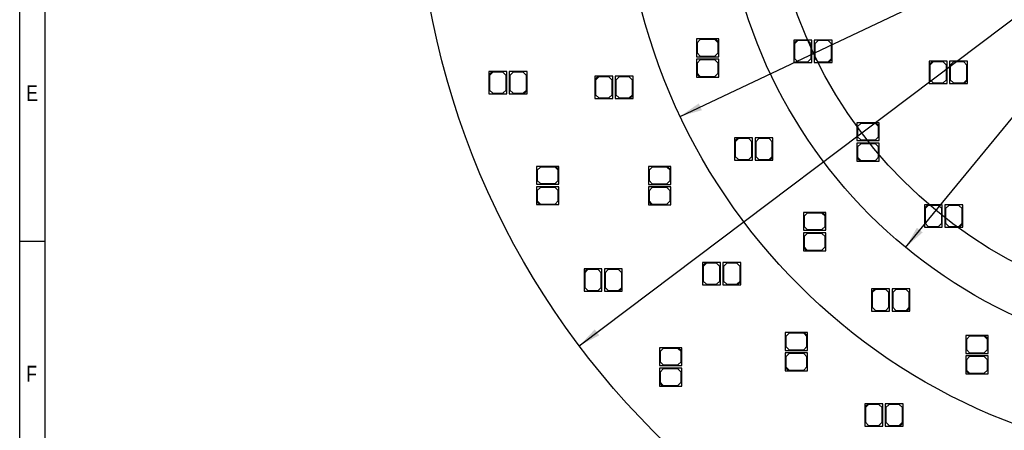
# Model space of a CAD drawing. Header units: millimetres. Extents: x 10 to 580, y 1 to 410.
# Tile 2 of 11: x 10 to 165, y 156 to 221. Entities that reach past the tile are written whole.
import ezdxf
from ezdxf.enums import TextEntityAlignment as Align
from ezdxf.lldxf.tags import DXFTag

# ---------------------------------------------------------------- set-up
doc = ezdxf.new("R2010")
doc.units = ezdxf.units.MM
for name, color, linetype in [('10', 7, 'Continuous'), ('Default', 7, 'Continuous'), ('RDLED_254MM_1400', 7, 'Continuous')]:
    doc.layers.add(name, color=color, linetype=linetype)
doc.styles.add('SEACAD_Arial', font='arial.ttf')
doc.styles.add('SEACAD_Solid_Edge_ANSI1_Symbols', font='semeca1.ttf')
tags = doc.linetypes.add('CENTER2', pattern=[28.575, 19.05, -3.175, 3.175, -3.175]).pattern_tags.tags
tags[10:11] = [DXFTag(74, 4), DXFTag(75, 0), DXFTag(340, '0'), DXFTag(46, 0.0), DXFTag(50, 0.0), DXFTag(44, 0.0), DXFTag(45, 0.0)]
tags[8:9] = [DXFTag(74, 4), DXFTag(75, 0), DXFTag(340, '0'), DXFTag(46, 0.0), DXFTag(50, 0.0), DXFTag(44, 0.0), DXFTag(45, 0.0)]
tags[6:7] = [DXFTag(74, 4), DXFTag(75, 0), DXFTag(340, '0'), DXFTag(46, 0.0), DXFTag(50, 0.0), DXFTag(44, 0.0), DXFTag(45, 0.0)]
tags[4:5] = [DXFTag(74, 4), DXFTag(75, 0), DXFTag(340, '0'), DXFTag(46, 0.0), DXFTag(50, 0.0), DXFTag(44, 0.0), DXFTag(45, 0.0)]
doc.dimstyles.new('ISO', dxfattribs={"dimtxt": 3.5, "dimasz": 3.5, "dimexe": 1.75, "dimexo": 0, "dimgap": 0.875, "dimtad": 1, "dimtxsty": 'SEACAD_Arial', "dimblk1": '_SE_FILLED', "dimblk2": '_SE_FILLED', "dimsah": 1, "dimcen": 1.75, "dimadec": 0, "dimazin": 0, "dimtfac": 0.5, "dimtdec": 3, "dimtmove": 0, "dimatfit": 3, "dimfxl": 1, "dimarcsym": 0})

# ---------------------------------------------------------------- blocks, each defined once
blk = doc.blocks.new('SE1')
at = {"layer": 'RDLED_254MM_1400', "color": 7, "linetype": 'Continuous'}
for p, q in [((119.21, 217.76), (116.21, 217.76)), ((116.21, 217.76), (116.21, 214.96)), ((116.81, 217.66), (116.31, 217.16)), ((116.31, 217.16), (116.31, 215.56)), ((119.11, 217.66), (116.81, 217.66)), ((119.61, 217.16), (119.11, 217.66)), ((119.71, 217.76), (119.21, 217.76)), ((119.21, 217.76), (119.71, 217.26)), ((119.61, 215.56), (119.61, 217.16)), ((119.71, 217.26), (119.71, 217.76)), ((119.71, 214.96), (119.71, 217.26)), ((131.99, 217.58), (131.49, 217.58)), ((131.49, 217.58), (131.49, 217.08)), ((131.49, 217.08), (131.99, 217.58)), ((131.49, 217.08), (131.49, 214.08)), ((132.09, 217.48), (131.59, 216.98)), ((131.59, 216.98), (131.59, 214.68)), ((134.29, 217.58), (131.99, 217.58)), ((133.69, 217.48), (132.09, 217.48)), ((134.19, 216.98), (133.69, 217.48)), ((134.19, 214.68), (134.19, 216.98)), ((134.29, 214.08), (134.29, 217.58)), ((137.49, 217.58), (134.69, 217.58)), ((134.69, 217.58), (134.69, 214.08)), ((135.29, 217.48), (134.79, 216.98)), ((134.79, 216.98), (134.79, 214.68)), ((136.89, 217.48), (135.29, 217.48)), ((137.39, 216.98), (136.89, 217.48)), ((137.39, 214.68), (137.39, 216.98)), ((137.49, 214.58), (137.49, 217.58)), ((116.21, 214.96), (119.71, 214.96)), ((116.31, 215.56), (116.81, 215.06)), ((116.81, 215.06), (119.11, 215.06)), ((119.11, 215.06), (119.61, 215.56)), ((119.71, 214.56), (116.21, 214.56)), ((116.21, 214.56), (116.21, 212.26)), ((116.81, 214.46), (116.31, 213.96)), ((116.31, 213.96), (116.31, 212.36)), ((119.11, 214.46), (116.81, 214.46)), ((119.61, 213.96), (119.11, 214.46)), ((119.61, 212.36), (119.61, 213.96)), ((119.71, 211.76), (119.71, 214.56)), ((131.49, 214.08), (134.29, 214.08)), ((131.59, 214.68), (132.09, 214.18)), ((132.09, 214.18), (133.69, 214.18)), ((133.69, 214.18), (134.19, 214.68)), ((134.69, 214.08), (136.99, 214.08)), ((134.79, 214.68), (135.29, 214.18)), ((135.29, 214.18), (136.89, 214.18)), ((136.89, 214.18), (137.39, 214.68)), ((137.49, 214.58), (136.99, 214.08)), ((136.99, 214.08), (137.49, 214.08)), ((137.49, 214.08), (137.49, 214.58)), ((153.24, 214.26), (152.74, 214.26)), ((152.74, 214.26), (152.74, 213.76)), ((152.74, 213.76), (153.24, 214.26)), ((152.74, 213.76), (152.74, 210.76)), ((153.34, 214.16), (152.84, 213.66)), ((152.84, 213.66), (152.84, 211.36)), ((155.54, 214.26), (153.24, 214.26)), ((154.94, 214.16), (153.34, 214.16)), ((155.44, 213.66), (154.94, 214.16)), ((155.44, 211.36), (155.44, 213.66)), ((155.54, 210.76), (155.54, 214.26)), ((158.74, 214.26), (155.94, 214.26)), ((155.94, 214.26), (155.94, 210.76)), ((156.54, 214.16), (156.04, 213.66)), ((156.04, 213.66), (156.04, 211.36)), ((158.14, 214.16), (156.54, 214.16)), ((158.64, 213.66), (158.14, 214.16)), ((158.64, 211.36), (158.64, 213.66)), ((158.74, 211.26), (158.74, 214.26)), ((84.13, 212.64), (83.63, 212.64)), ((83.63, 212.64), (83.63, 212.14)), ((83.63, 212.14), (84.13, 212.64)), ((83.63, 212.14), (83.63, 209.14)), ((84.23, 212.54), (83.73, 212.04)), ((83.73, 212.04), (83.73, 209.74)), ((86.43, 212.64), (84.13, 212.64)), ((85.83, 212.54), (84.23, 212.54)), ((86.33, 212.04), (85.83, 212.54)), ((86.33, 209.74), (86.33, 212.04)), ((86.43, 209.14), (86.43, 212.64)), ((89.63, 212.64), (86.83, 212.64)), ((86.83, 212.64), (86.83, 209.14)), ((87.43, 212.54), (86.93, 212.04)), ((86.93, 212.04), (86.93, 209.74)), ((89.03, 212.54), (87.43, 212.54)), ((89.53, 212.04), (89.03, 212.54)), ((89.53, 209.74), (89.53, 212.04)), ((89.63, 209.64), (89.63, 212.64)), ((100.77, 211.9), (100.27, 211.9)), ((100.27, 211.9), (100.27, 211.4)), ((100.27, 211.4), (100.77, 211.9)), ((100.87, 211.8), (100.37, 211.3)), ((103.07, 211.9), (100.77, 211.9)), ((102.47, 211.8), (100.87, 211.8)), ((102.97, 211.3), (102.47, 211.8)), ((103.07, 208.4), (103.07, 211.9)), ((106.27, 211.9), (103.47, 211.9)), ((103.47, 211.9), (103.47, 208.4)), ((104.07, 211.8), (103.57, 211.3)), ((105.67, 211.8), (104.07, 211.8)), ((106.17, 211.3), (105.67, 211.8)), ((106.27, 208.9), (106.27, 211.9)), ((116.21, 212.26), (116.21, 211.76)), ((116.71, 211.76), (116.21, 212.26)), ((116.21, 211.76), (116.71, 211.76)), ((116.31, 212.36), (116.81, 211.86)), ((116.71, 211.76), (119.71, 211.76)), ((116.81, 211.86), (119.11, 211.86)), ((119.11, 211.86), (119.61, 212.36)), ((100.27, 211.4), (100.27, 208.4)), ((100.37, 211.3), (100.37, 209)), ((102.97, 209), (102.97, 211.3)), ((103.57, 211.3), (103.57, 209)), ((106.17, 209), (106.17, 211.3)), ((152.74, 210.76), (155.54, 210.76)), ((152.84, 211.36), (153.34, 210.86)), ((153.34, 210.86), (154.94, 210.86)), ((154.94, 210.86), (155.44, 211.36)), ((155.94, 210.76), (158.24, 210.76)), ((156.04, 211.36), (156.54, 210.86)), ((156.54, 210.86), (158.14, 210.86)), ((158.14, 210.86), (158.64, 211.36)), ((158.74, 211.26), (158.24, 210.76)), ((158.24, 210.76), (158.74, 210.76)), ((158.74, 210.76), (158.74, 211.26)), ((83.63, 209.14), (86.43, 209.14)), ((83.73, 209.74), (84.23, 209.24)), ((84.23, 209.24), (85.83, 209.24)), ((85.83, 209.24), (86.33, 209.74)), ((86.83, 209.14), (89.13, 209.14)), ((86.93, 209.74), (87.43, 209.24)), ((87.43, 209.24), (89.03, 209.24)), ((89.03, 209.24), (89.53, 209.74)), ((89.63, 209.64), (89.13, 209.14)), ((89.13, 209.14), (89.63, 209.14)), ((89.63, 209.14), (89.63, 209.64)), ((100.37, 209), (100.87, 208.5)), ((102.47, 208.5), (102.97, 209)), ((103.57, 209), (104.07, 208.5)), ((105.67, 208.5), (106.17, 209)), ((106.27, 208.9), (105.77, 208.4)), ((106.27, 208.4), (106.27, 208.9)), ((100.27, 208.4), (103.07, 208.4)), ((100.87, 208.5), (102.47, 208.5)), ((103.47, 208.4), (105.77, 208.4)), ((104.07, 208.5), (105.67, 208.5)), ((105.77, 208.4), (106.27, 208.4)), ((144.38, 204.61), (141.38, 204.61)), ((141.38, 204.61), (141.38, 201.81)), ((141.98, 204.51), (141.48, 204.01)), ((141.48, 204.01), (141.48, 202.41)), ((144.28, 204.51), (141.98, 204.51)), ((144.78, 204.01), (144.28, 204.51)), ((144.88, 204.61), (144.38, 204.61)), ((144.38, 204.61), (144.88, 204.11)), ((144.78, 202.41), (144.78, 204.01)), ((144.88, 204.11), (144.88, 204.61)), ((144.88, 201.81), (144.88, 204.11)), ((122.7, 202.23), (122.2, 202.23)), ((122.2, 202.23), (122.2, 201.73)), ((122.2, 201.73), (122.7, 202.23)), ((122.2, 201.73), (122.2, 198.73)), ((122.8, 202.13), (122.3, 201.63)), ((122.3, 201.63), (122.3, 199.33)), ((125, 202.23), (122.7, 202.23)), ((124.4, 202.13), (122.8, 202.13)), ((124.9, 201.63), (124.4, 202.13)), ((124.9, 199.33), (124.9, 201.63)), ((125, 198.73), (125, 202.23)), ((128.2, 202.23), (125.4, 202.23)), ((125.4, 202.23), (125.4, 198.73)), ((126, 202.13), (125.5, 201.63)), ((125.5, 201.63), (125.5, 199.33)), ((127.6, 202.13), (126, 202.13)), ((128.1, 201.63), (127.6, 202.13)), ((128.1, 199.33), (128.1, 201.63)), ((128.2, 199.23), (128.2, 202.23)), ((141.38, 201.81), (144.88, 201.81)), ((144.88, 201.41), (141.38, 201.41)), ((141.38, 201.41), (141.38, 199.11)), ((141.48, 202.41), (141.98, 201.91)), ((141.98, 201.31), (141.48, 200.81)), ((141.98, 201.91), (144.28, 201.91)), ((144.28, 201.31), (141.98, 201.31)), ((144.28, 201.91), (144.78, 202.41)), ((144.78, 200.81), (144.28, 201.31)), ((144.88, 198.61), (144.88, 201.41)), ((122.3, 199.33), (122.8, 198.83)), ((124.4, 198.83), (124.9, 199.33)), ((125.5, 199.33), (126, 198.83)), ((127.6, 198.83), (128.1, 199.33)), ((141.48, 200.81), (141.48, 199.21)), ((144.78, 199.21), (144.78, 200.81)), ((122.2, 198.73), (125, 198.73)), ((122.8, 198.83), (124.4, 198.83)), ((125.4, 198.73), (127.7, 198.73)), ((126, 198.83), (127.6, 198.83)), ((128.2, 199.23), (127.7, 198.73)), ((127.7, 198.73), (128.2, 198.73)), ((128.2, 198.73), (128.2, 199.23)), ((141.38, 199.11), (141.38, 198.61)), ((141.88, 198.61), (141.38, 199.11)), ((141.38, 198.61), (141.88, 198.61)), ((141.48, 199.21), (141.98, 198.71)), ((141.88, 198.61), (144.88, 198.61)), ((141.98, 198.71), (144.28, 198.71)), ((144.28, 198.71), (144.78, 199.21)), ((94.12, 197.77), (91.12, 197.77)), ((91.12, 197.77), (91.12, 194.97)), ((91.72, 197.67), (91.22, 197.17)), ((91.22, 197.17), (91.22, 195.57)), ((94.02, 197.67), (91.72, 197.67)), ((94.52, 197.17), (94.02, 197.67)), ((94.62, 197.77), (94.12, 197.77)), ((94.12, 197.77), (94.62, 197.27)), ((94.52, 195.57), (94.52, 197.17)), ((94.62, 197.27), (94.62, 197.77)), ((94.62, 194.97), (94.62, 197.27)), ((111.66, 197.75), (108.66, 197.75)), ((108.66, 197.75), (108.66, 194.95)), ((109.26, 197.65), (108.76, 197.15)), ((108.76, 197.15), (108.76, 195.55)), ((111.56, 197.65), (109.26, 197.65)), ((112.06, 197.15), (111.56, 197.65)), ((112.16, 197.75), (111.66, 197.75)), ((111.66, 197.75), (112.16, 197.25)), ((112.06, 195.55), (112.06, 197.15)), ((112.16, 197.25), (112.16, 197.75)), ((112.16, 194.95), (112.16, 197.25)), ((91.12, 194.97), (94.62, 194.97)), ((91.22, 195.57), (91.72, 195.07)), ((91.72, 195.07), (94.02, 195.07)), ((94.02, 195.07), (94.52, 195.57)), ((108.66, 194.95), (112.16, 194.95)), ((108.76, 195.55), (109.26, 195.05)), ((109.26, 195.05), (111.56, 195.05)), ((111.56, 195.05), (112.06, 195.55)), ((94.62, 194.57), (91.12, 194.57)), ((91.12, 194.57), (91.12, 192.27)), ((91.72, 194.47), (91.22, 193.97)), ((91.22, 193.97), (91.22, 192.37)), ((94.02, 194.47), (91.72, 194.47)), ((94.52, 193.97), (94.02, 194.47)), ((94.52, 192.37), (94.52, 193.97)), ((94.62, 191.77), (94.62, 194.57)), ((112.16, 194.55), (108.66, 194.55)), ((108.66, 194.55), (108.66, 192.25)), ((109.26, 194.45), (108.76, 193.95)), ((108.76, 193.95), (108.76, 192.35)), ((111.56, 194.45), (109.26, 194.45)), ((112.06, 193.95), (111.56, 194.45)), ((112.06, 192.35), (112.06, 193.95)), ((112.16, 191.75), (112.16, 194.55)), ((91.12, 192.27), (91.12, 191.77)), ((91.62, 191.77), (91.12, 192.27)), ((91.12, 191.77), (91.62, 191.77)), ((91.22, 192.37), (91.72, 191.87)), ((91.62, 191.77), (94.62, 191.77)), ((91.72, 191.87), (94.02, 191.87)), ((94.02, 191.87), (94.52, 192.37)), ((108.66, 192.25), (108.66, 191.75)), ((109.16, 191.75), (108.66, 192.25)), ((108.66, 191.75), (109.16, 191.75)), ((108.76, 192.35), (109.26, 191.85)), ((109.16, 191.75), (112.16, 191.75)), ((109.26, 191.85), (111.56, 191.85)), ((111.56, 191.85), (112.06, 192.35)), ((152.49, 191.74), (151.99, 191.74)), ((151.99, 191.74), (151.99, 191.24)), ((151.99, 191.24), (152.49, 191.74)), ((152.59, 191.64), (152.09, 191.14)), ((154.79, 191.74), (152.49, 191.74)), ((154.19, 191.64), (152.59, 191.64)), ((154.69, 191.14), (154.19, 191.64)), ((154.79, 188.24), (154.79, 191.74)), ((157.99, 191.74), (155.19, 191.74)), ((155.19, 191.74), (155.19, 188.24)), ((155.79, 191.64), (155.29, 191.14)), ((157.39, 191.64), (155.79, 191.64)), ((157.89, 191.14), (157.39, 191.64)), ((157.99, 188.74), (157.99, 191.74)), ((136, 190.55), (133, 190.55)), ((133, 190.55), (133, 187.75)), ((133.6, 190.45), (133.1, 189.95)), ((135.9, 190.45), (133.6, 190.45)), ((136.4, 189.95), (135.9, 190.45)), ((136.5, 190.55), (136, 190.55)), ((136, 190.55), (136.5, 190.05)), ((136.5, 190.05), (136.5, 190.55)), ((151.99, 191.24), (151.99, 188.24)), ((152.09, 191.14), (152.09, 188.84)), ((154.69, 188.84), (154.69, 191.14)), ((155.29, 191.14), (155.29, 188.84)), ((157.89, 188.84), (157.89, 191.14)), ((133.1, 189.95), (133.1, 188.35)), ((136.4, 188.35), (136.4, 189.95)), ((136.5, 187.75), (136.5, 190.05)), ((152.09, 188.84), (152.59, 188.34)), ((154.19, 188.34), (154.69, 188.84)), ((155.29, 188.84), (155.79, 188.34)), ((157.39, 188.34), (157.89, 188.84)), ((157.99, 188.74), (157.49, 188.24)), ((157.99, 188.24), (157.99, 188.74)), ((133, 187.75), (136.5, 187.75)), ((136.5, 187.35), (133, 187.35)), ((133, 187.35), (133, 185.05)), ((133.1, 188.35), (133.6, 187.85)), ((133.6, 187.25), (133.1, 186.75)), ((133.6, 187.85), (135.9, 187.85)), ((135.9, 187.25), (133.6, 187.25)), ((135.9, 187.85), (136.4, 188.35)), ((136.4, 186.75), (135.9, 187.25)), ((136.5, 184.55), (136.5, 187.35)), ((151.99, 188.24), (154.79, 188.24)), ((152.59, 188.34), (154.19, 188.34)), ((155.19, 188.24), (157.49, 188.24)), ((155.79, 188.34), (157.39, 188.34)), ((157.49, 188.24), (157.99, 188.24)), ((133.1, 186.75), (133.1, 185.15)), ((136.4, 185.15), (136.4, 186.75)), ((133, 185.05), (133, 184.55)), ((133.5, 184.55), (133, 185.05)), ((133, 184.55), (133.5, 184.55)), ((133.1, 185.15), (133.6, 184.65)), ((133.5, 184.55), (136.5, 184.55)), ((133.6, 184.65), (135.9, 184.65)), ((135.9, 184.65), (136.4, 185.15)), ((117.66, 182.69), (117.16, 182.69)), ((117.16, 182.69), (117.16, 182.19)), ((117.16, 182.19), (117.66, 182.69)), ((117.76, 182.59), (117.26, 182.09)), ((119.96, 182.69), (117.66, 182.69)), ((119.36, 182.59), (117.76, 182.59)), ((119.86, 182.09), (119.36, 182.59)), ((119.96, 179.19), (119.96, 182.69)), ((123.16, 182.69), (120.36, 182.69)), ((120.36, 182.69), (120.36, 179.19)), ((120.96, 182.59), (120.46, 182.09)), ((122.56, 182.59), (120.96, 182.59)), ((123.06, 182.09), (122.56, 182.59)), ((123.16, 179.69), (123.16, 182.69)), ((99.07, 181.7), (98.57, 181.7)), ((98.57, 181.7), (98.57, 181.2)), ((98.57, 181.2), (99.07, 181.7)), ((98.57, 181.2), (98.57, 178.2)), ((99.17, 181.6), (98.67, 181.1)), ((98.67, 181.1), (98.67, 178.8)), ((101.37, 181.7), (99.07, 181.7)), ((100.77, 181.6), (99.17, 181.6)), ((101.27, 181.1), (100.77, 181.6)), ((101.27, 178.8), (101.27, 181.1)), ((101.37, 178.2), (101.37, 181.7)), ((104.57, 181.7), (101.77, 181.7)), ((101.77, 181.7), (101.77, 178.2)), ((102.37, 181.6), (101.87, 181.1)), ((101.87, 181.1), (101.87, 178.8)), ((103.97, 181.6), (102.37, 181.6)), ((104.47, 181.1), (103.97, 181.6)), ((104.47, 178.8), (104.47, 181.1)), ((104.57, 178.7), (104.57, 181.7)), ((117.16, 182.19), (117.16, 179.19)), ((117.26, 182.09), (117.26, 179.79)), ((119.86, 179.79), (119.86, 182.09)), ((120.46, 182.09), (120.46, 179.79)), ((123.06, 179.79), (123.06, 182.09)), ((117.26, 179.79), (117.76, 179.29)), ((117.76, 179.29), (119.36, 179.29)), ((119.36, 179.29), (119.86, 179.79)), ((120.46, 179.79), (120.96, 179.29)), ((120.96, 179.29), (122.56, 179.29)), ((122.56, 179.29), (123.06, 179.79)), ((123.16, 179.69), (122.66, 179.19)), ((123.16, 179.19), (123.16, 179.69)), ((98.57, 178.2), (101.37, 178.2)), ((98.67, 178.8), (99.17, 178.3)), ((99.17, 178.3), (100.77, 178.3)), ((100.77, 178.3), (101.27, 178.8)), ((101.77, 178.2), (104.07, 178.2)), ((101.87, 178.8), (102.37, 178.3)), ((102.37, 178.3), (103.97, 178.3)), ((103.97, 178.3), (104.47, 178.8)), ((104.57, 178.7), (104.07, 178.2)), ((104.07, 178.2), (104.57, 178.2)), ((104.57, 178.2), (104.57, 178.7)), ((117.16, 179.19), (119.96, 179.19)), ((120.36, 179.19), (122.66, 179.19)), ((122.66, 179.19), (123.16, 179.19)), ((144.2, 178.57), (143.7, 178.57)), ((143.7, 178.57), (143.7, 178.07)), ((143.7, 178.07), (144.2, 178.57)), ((143.7, 178.07), (143.7, 175.07)), ((144.3, 178.47), (143.8, 177.97)), ((143.8, 177.97), (143.8, 175.67)), ((146.5, 178.57), (144.2, 178.57)), ((145.9, 178.47), (144.3, 178.47)), ((146.4, 177.97), (145.9, 178.47)), ((146.4, 175.67), (146.4, 177.97)), ((146.5, 175.07), (146.5, 178.57)), ((149.7, 178.57), (146.9, 178.57)), ((146.9, 178.57), (146.9, 175.07)), ((147.5, 178.47), (147, 177.97)), ((147, 177.97), (147, 175.67)), ((149.1, 178.47), (147.5, 178.47)), ((149.6, 177.97), (149.1, 178.47)), ((149.6, 175.67), (149.6, 177.97)), ((149.7, 175.57), (149.7, 178.57)), ((143.7, 175.07), (146.5, 175.07)), ((143.8, 175.67), (144.3, 175.17)), ((144.3, 175.17), (145.9, 175.17)), ((145.9, 175.17), (146.4, 175.67)), ((146.9, 175.07), (149.2, 175.07)), ((147, 175.67), (147.5, 175.17)), ((147.5, 175.17), (149.1, 175.17)), ((149.1, 175.17), (149.6, 175.67)), ((149.7, 175.57), (149.2, 175.07)), ((149.2, 175.07), (149.7, 175.07)), ((149.7, 175.07), (149.7, 175.57)), ((133.13, 171.72), (130.13, 171.72)), ((130.13, 171.72), (130.13, 168.92)), ((130.73, 171.62), (130.23, 171.12)), ((133.03, 171.62), (130.73, 171.62)), ((133.53, 171.12), (133.03, 171.62)), ((133.63, 171.72), (133.13, 171.72)), ((133.13, 171.72), (133.63, 171.22)), ((133.63, 171.22), (133.63, 171.72)), ((130.23, 171.12), (130.23, 169.52)), ((133.53, 169.52), (133.53, 171.12)), ((133.63, 168.92), (133.63, 171.22)), ((161.48, 171.24), (158.48, 171.24)), ((158.48, 171.24), (158.48, 168.44)), ((159.08, 171.14), (158.58, 170.64)), ((158.58, 170.64), (158.58, 169.04)), ((161.38, 171.14), (159.08, 171.14)), ((161.88, 170.64), (161.38, 171.14)), ((161.98, 171.24), (161.48, 171.24)), ((161.48, 171.24), (161.98, 170.74)), ((161.88, 169.04), (161.88, 170.64)), ((161.98, 170.74), (161.98, 171.24)), ((161.98, 168.44), (161.98, 170.74)), ((113.4, 169.33), (110.4, 169.33)), ((110.4, 169.33), (110.4, 166.53)), ((111, 169.23), (110.5, 168.73)), ((110.5, 168.73), (110.5, 167.13)), ((113.3, 169.23), (111, 169.23)), ((113.8, 168.73), (113.3, 169.23)), ((113.9, 169.33), (113.4, 169.33)), ((113.4, 169.33), (113.9, 168.83)), ((113.8, 167.13), (113.8, 168.73)), ((113.9, 168.83), (113.9, 169.33)), ((113.9, 166.53), (113.9, 168.83)), ((130.13, 168.92), (133.63, 168.92)), ((133.63, 168.52), (130.13, 168.52)), ((130.13, 168.52), (130.13, 166.22)), ((130.23, 169.52), (130.73, 169.02)), ((130.73, 169.02), (133.03, 169.02)), ((133.03, 169.02), (133.53, 169.52)), ((133.63, 165.72), (133.63, 168.52)), ((158.48, 168.44), (161.98, 168.44)), ((158.58, 169.04), (159.08, 168.54)), ((159.08, 168.54), (161.38, 168.54)), ((161.38, 168.54), (161.88, 169.04)), ((110.5, 167.13), (111, 166.63)), ((113.3, 166.63), (113.8, 167.13)), ((130.73, 168.42), (130.23, 167.92)), ((130.23, 167.92), (130.23, 166.32)), ((133.03, 168.42), (130.73, 168.42)), ((133.53, 167.92), (133.03, 168.42)), ((133.53, 166.32), (133.53, 167.92)), ((161.98, 168.04), (158.48, 168.04)), ((158.48, 168.04), (158.48, 165.74)), ((159.08, 167.94), (158.58, 167.44)), ((158.58, 167.44), (158.58, 165.84)), ((161.38, 167.94), (159.08, 167.94)), ((161.88, 167.44), (161.38, 167.94)), ((161.88, 165.84), (161.88, 167.44)), ((161.98, 165.24), (161.98, 168.04)), ((110.4, 166.53), (113.9, 166.53)), ((113.9, 166.13), (110.4, 166.13)), ((110.4, 166.13), (110.4, 163.83)), ((111, 166.03), (110.5, 165.53)), ((110.5, 165.53), (110.5, 163.93)), ((111, 166.63), (113.3, 166.63)), ((113.3, 166.03), (111, 166.03)), ((113.8, 165.53), (113.3, 166.03)), ((113.8, 163.93), (113.8, 165.53)), ((113.9, 163.33), (113.9, 166.13)), ((130.13, 166.22), (130.13, 165.72)), ((130.63, 165.72), (130.13, 166.22)), ((130.13, 165.72), (130.63, 165.72)), ((130.23, 166.32), (130.73, 165.82)), ((130.63, 165.72), (133.63, 165.72)), ((130.73, 165.82), (133.03, 165.82)), ((133.03, 165.82), (133.53, 166.32)), ((158.48, 165.74), (158.48, 165.24)), ((158.98, 165.24), (158.48, 165.74)), ((158.58, 165.84), (159.08, 165.34)), ((159.08, 165.34), (161.38, 165.34)), ((161.38, 165.34), (161.88, 165.84)), ((110.4, 163.83), (110.4, 163.33)), ((110.9, 163.33), (110.4, 163.83)), ((110.5, 163.93), (111, 163.43)), ((113.3, 163.43), (113.8, 163.93)), ((158.48, 165.24), (158.98, 165.24)), ((158.98, 165.24), (161.98, 165.24)), ((110.4, 163.33), (110.9, 163.33)), ((110.9, 163.33), (113.9, 163.33)), ((111, 163.43), (113.3, 163.43)), ((143.13, 160.55), (142.63, 160.55)), ((142.63, 160.55), (142.63, 160.05)), ((142.63, 160.05), (143.13, 160.55)), ((142.63, 160.05), (142.63, 157.05)), ((143.23, 160.45), (142.73, 159.95)), ((142.73, 159.95), (142.73, 157.65)), ((145.43, 160.55), (143.13, 160.55)), ((144.83, 160.45), (143.23, 160.45)), ((145.33, 159.95), (144.83, 160.45)), ((145.33, 157.65), (145.33, 159.95)), ((145.43, 157.05), (145.43, 160.55)), ((148.63, 160.55), (145.83, 160.55)), ((145.83, 160.55), (145.83, 157.05)), ((146.43, 160.45), (145.93, 159.95)), ((145.93, 159.95), (145.93, 157.65)), ((148.03, 160.45), (146.43, 160.45)), ((148.53, 159.95), (148.03, 160.45)), ((148.53, 157.65), (148.53, 159.95)), ((148.63, 157.55), (148.63, 160.55)), ((142.73, 157.65), (143.23, 157.15)), ((144.83, 157.15), (145.33, 157.65)), ((145.93, 157.65), (146.43, 157.15)), ((148.03, 157.15), (148.53, 157.65)), ((142.63, 157.05), (145.43, 157.05)), ((143.23, 157.15), (144.83, 157.15)), ((145.83, 157.05), (148.13, 157.05)), ((146.43, 157.15), (148.03, 157.15)), ((148.63, 157.55), (148.13, 157.05)), ((148.13, 157.05), (148.63, 157.05)), ((148.63, 157.05), (148.63, 157.55))]:
    blk.add_line(p, q, dxfattribs=at)
blk.add_circle((199.24, 246.06), 127, dxfattribs=at)
blk = doc.blocks.new('DMBLK28')
at = {"layer": 'Default', "linetype": 'Continuous'}
for points in [[(246.78, 304.71), (247.68, 303.97), (249.46, 307.04)], [(150.8, 188.15), (149.02, 185.07), (151.7, 187.41)]]:
    blk.add_hatch(color=7, dxfattribs=at).paths.add_polyline_path(points)
at = {"layer": 'Default', "color": 7, "linetype": 'Continuous'}
for p, q in [((249.46, 307.04), (295.11, 362.48)), ((149.02, 185.07), (249.46, 307.04))]:
    blk.add_line(p, q, dxfattribs=at)
for s, style, p in [('158', 'SEACAD_Arial', (285.74, 357.98)), ('O', 'SEACAD_Solid_Edge_ANSI1_Symbols', (281.92, 353.35))]:
    blk.add_text(s, height=3.5, rotation=50.5292, dxfattribs=dict(at, style=style)).set_placement(p, align=Align.TOP_LEFT)
blk = doc.blocks.new('_SE_FILLED')
at = {"color": 0}
blk.add_line((0, 0), (-1, 0), dxfattribs=at)
blk.add_solid([(0, 0), (-1, -0.1665), (-1, 0.1665), (0, 0)], dxfattribs=at)
blk = doc.blocks.new('DMBLK29')
at = {"layer": 'Default', "linetype": 'Continuous'}
for points in [[(297.53, 320.84), (298.23, 319.91), (300.67, 322.48)], [(100.25, 172.21), (97.81, 169.64), (100.95, 171.28)]]:
    blk.add_hatch(color=7, dxfattribs=at).paths.add_polyline_path(points)
at = {"layer": 'Default', "color": 7, "linetype": 'Continuous'}
for p, q in [((300.67, 322.48), (318.85, 336.17)), ((97.81, 169.64), (300.67, 322.48))]:
    blk.add_line(p, q, dxfattribs=at)
for s, style, p in [('254', 'SEACAD_Arial', (308.67, 333.99)), ('O', 'SEACAD_Solid_Edge_ANSI1_Symbols', (303.88, 330.38))]:
    blk.add_text(s, height=3.5, rotation=36.9955, dxfattribs=dict(at, style=style)).set_placement(p, align=Align.TOP_LEFT)
blk = doc.blocks.new('DMBLK35')
at = {"layer": 'Default', "linetype": 'Continuous'}
for points in [[(281.42, 285.54), (281.92, 284.48), (284.83, 286.5)], [(116.56, 207.64), (113.65, 205.61), (117.06, 206.58)]]:
    blk.add_hatch(color=7, dxfattribs=at).paths.add_polyline_path(points)
at = {"layer": 'Default', "color": 7, "linetype": 'Continuous'}
for p, q in [((284.83, 286.5), (339.7, 312.43)), ((113.65, 205.61), (284.83, 286.5))]:
    blk.add_line(p, q, dxfattribs=at)
for s, style, p in [('189,34', 'SEACAD_Arial', (323.1, 309.43)), ('O', 'SEACAD_Solid_Edge_ANSI1_Symbols', (317.68, 306.86))]:
    blk.add_text(s, height=3.5, rotation=25.2929, dxfattribs=dict(at, style=style)).set_placement(p, align=Align.TOP_LEFT)

msp = doc.modelspace()

# ---------------------------------------------------------------- linework, layer by layer
at = {"layer": '10', "color": 7, "linetype": 'Continuous'}
for p, q in [((14, 10), (14, 406)), ((14, 186), (10, 186))]:
    msp.add_line(p, q, dxfattribs=at)
msp.add_lwpolyline([(10, 10), (10, 410), (580, 410), (580, 10), (10, 10)], dxfattribs=at)
at = {"layer": 'Default', "color": 7, "linetype": 'CENTER2'}
for radius in [94.668, 79, 71.5]:
    msp.add_circle((199.24, 246.059), radius, dxfattribs=at)

# ---------------------------------------------------------------- block references
at = {"layer": 'Default'}
msp.add_blockref('SE1', (0, 0), dxfattribs=at)

# ---------------------------------------------------------------- texts
at = {"layer": '10', "char_height": 2.5, "attachment_point": 1, "style": 'SEACAD_Arial'}
for s, insert, width in [('{\\farial rounded mt|b0||i0||c0|p34;\\C7;\\H2.50000002;\\W0.8;E}', (11, 210.5), 1.79349), ('{\\farial rounded mt|b0||i0||c0|p34;\\C7;\\H2.50000002;\\W0.8;F}', (11, 166.5), 1.63044)]:
    msp.add_mtext(s, dxfattribs=dict(at, insert=insert, width=width))

# ---------------------------------------------------------------- dimensions: what is measured, and where the dimension line sits
at = {"layer": 'Default', "color": 7, "linetype": 'Continuous'}
for p1, p2, picture, middle in [((149.021, 185.075), (249.46, 307.042), 'DMBLK28', (284.521, 349.62)), ((97.808, 169.636), (300.673, 322.481), 'DMBLK29', (305.537, 326.146)), ((113.648, 205.612), (284.833, 286.505), 'DMBLK35', (318.437, 302.384))]:
    dim = msp.add_diameter_dim_2p(p1=p1, p2=p2, text='\\A1;<>', dimstyle='ISO', override={"dimtmove": 1, "dimtolj": 1}, dxfattribs=at)
    dim.commit()
    dim.dimension.update_dxf_attribs({"geometry": picture, "text_midpoint": middle, "dimtype": 163})

doc.saveas('drawing.dxf')
